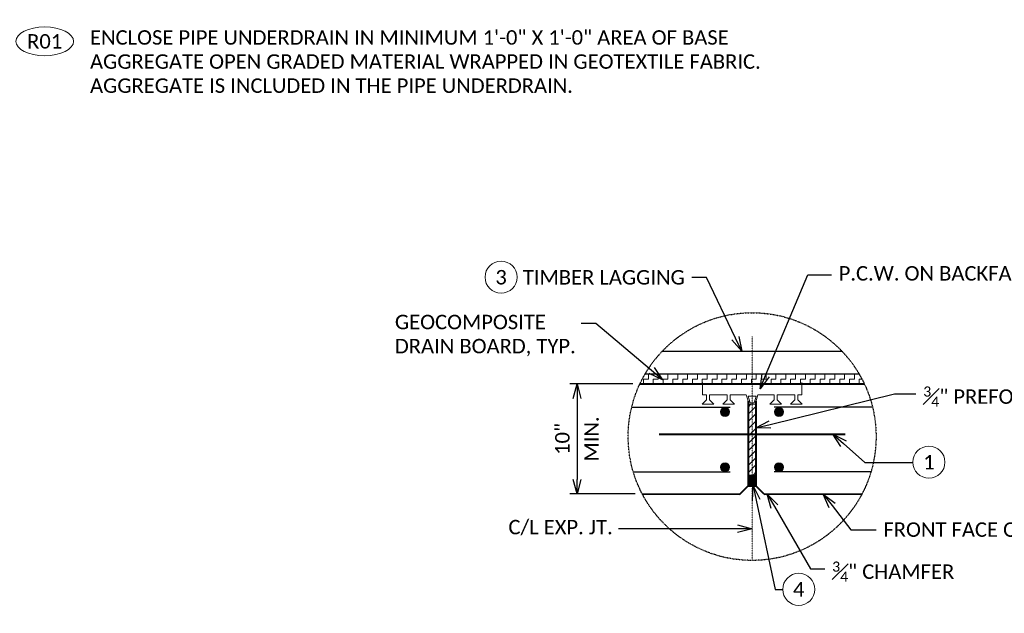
# Model space of a CAD drawing. Extents: x -3246 to 61242, y 278 to 2113.
# Tile 6 of 10: x 1098 to 1813, y 1030 to 1461. Entities that reach past the tile are written whole.
import ezdxf
from ezdxf import colors
from ezdxf.entities.mleader import LeaderData, LeaderLine
from ezdxf.enums import TextEntityAlignment as Align
from ezdxf.math import Vec2, Vec3

# ---------------------------------------------------------------- set-up
doc = ezdxf.new("R2010")
doc.units = 0
doc.header["$MEASUREMENT"] = 0
doc.set_wipeout_variables(frame=1)
doc.linetypes.add('Wisdot1', pattern=[0.0625, 0.03125, -0.03125])
doc.linetypes.add('Wisdot4', pattern=[0.28125, 0.125, -0.0625, 0.03125, -0.0625])
for name, color, linetype, lineweight in [('B_ANNO_BREAK', 7, 'Continuous', 18), ('B_ANNO_DIM', 7, 'Continuous', 18), ('B_ANNO_SYMB', 7, 'Continuous', 18), ('B_ANNO_TEXT', 7, 'Continuous', 18), ('B_CNTR', 1, 'Wisdot4', 18), ('B_CONC', 1, 'Continuous', 40), ('B_MISC', 4, 'Continuous', 25), ('B_PATTERN', 30, 'Continuous', 18), ('B_PILES_HIDDEN', 1, 'Continuous', 25), ('B_REBAR', 5, 'Continuous', 25)]:
    doc.layers.add(name, color=color, linetype=linetype, lineweight=lineweight)
doc.layers.add('B_ANNO_MASK', color=250, linetype='Continuous', lineweight=18, transparency=0.1)
doc.styles.add('Annotative', font='calibri.ttf', dxfattribs={"height": 0.0625})
doc.styles.get("Standard").update_dxf_attribs({"font": 'calibri.ttf'})
doc.dimstyles.new('Annotative', dxfattribs={"dimtxt": 0.0625, "dimasz": 0.0625, "dimexe": 0.03125, "dimexo": 0.03125, "dimgap": 0.03125, "dimtad": 1, "dimdec": 3, "dimzin": 3, "dimdsep": 46, "dimlunit": 4, "dimtxsty": 'Standard', "dimblk": 'OPEN30', "dimcen": 0.03125, "dimaunit": 1, "dimadec": 4, "dimazin": 3, "dimtfac": 0.75, "dimtdec": 3, "dimtofl": 0, "dimtmove": 0, "dimatfit": 3, "dimldrblk": 'OPEN30', "dimfxl": 1, "dimtfill": 1, "dimfrac": 1, "dimtolj": 1, "dimtzin": 0, "dimarcsym": 0})

# ---------------------------------------------------------------- blocks, each defined once
blk = doc.blocks.new('NOTE_CALL')
at = {"transparency": 16777216}
blk.add_wipeout([(-4.875, -0.375), (-4.873, -0.424), (-4.868, -0.473), (-4.86, -0.522), (-4.849, -0.569), (-4.836, -0.616), (-4.819, -0.661), (-4.8, -0.705), (-4.778, -0.748), (-4.755, -0.789), (-4.729, -0.829), (-4.702, -0.867), (-4.673, -0.903), (-4.642, -0.939), (-4.61, -0.972), (-4.576, -1.005), (-4.542, -1.036), (-4.506, -1.066), (-4.469, -1.095), (-4.43, -1.122), (-4.391, -1.149), (-4.35, -1.174), (-4.309, -1.198), (-4.266, -1.222), (-4.223, -1.244), (-4.179, -1.265), (-4.133, -1.285), (-4.087, -1.304), (-4.041, -1.323), (-3.993, -1.34), (-3.945, -1.357), (-3.895, -1.372), (-3.846, -1.387), (-3.795, -1.401), (-3.744, -1.414), (-3.692, -1.426), (-3.64, -1.437), (-3.587, -1.447), (-3.534, -1.457), (-3.481, -1.465), (-3.427, -1.473), (-3.372, -1.479), (-3.318, -1.485), (-3.263, -1.49), (-3.208, -1.494), (-3.153, -1.497), (-3.097, -1.499), (-3.042, -1.5), (-2.986, -1.5), (-2.931, -1.499), (-2.875, -1.498), (-2.82, -1.495), (-2.765, -1.492), (-2.71, -1.487), (-2.655, -1.482), (-2.601, -1.476), (-2.547, -1.469), (-2.493, -1.461), (-2.439, -1.452), (-2.386, -1.442), (-2.334, -1.432), (-2.282, -1.42), (-2.23, -1.408), (-2.18, -1.394), (-2.129, -1.38), (-2.08, -1.365), (-2.031, -1.349), (-1.983, -1.332), (-1.936, -1.314), (-1.889, -1.295), (-1.844, -1.275), (-1.799, -1.254), (-1.755, -1.233), (-1.712, -1.21), (-1.67, -1.186), (-1.629, -1.161), (-1.59, -1.135), (-1.551, -1.108), (-1.513, -1.08), (-1.476, -1.051), (-1.441, -1.021), (-1.406, -0.989), (-1.374, -0.956), (-1.342, -0.921), (-1.312, -0.885), (-1.284, -0.848), (-1.258, -0.809), (-1.233, -0.769), (-1.211, -0.727), (-1.19, -0.683), (-1.172, -0.639), (-1.157, -0.592), (-1.145, -0.545), (-1.135, -0.497), (-1.129, -0.449), (-1.125, -0.4), (-1.125, -0.35), (-1.129, -0.301), (-1.135, -0.253), (-1.145, -0.205), (-1.157, -0.158), (-1.172, -0.112), (-1.19, -0.067), (-1.211, -0.023), (-1.233, 0.019), (-1.258, 0.059), (-1.284, 0.098), (-1.312, 0.135), (-1.342, 0.171), (-1.374, 0.206), (-1.407, 0.239), (-1.441, 0.271), (-1.476, 0.301), (-1.513, 0.33), (-1.551, 0.358), (-1.59, 0.385), (-1.629, 0.411), (-1.67, 0.436), (-1.712, 0.46), (-1.755, 0.482), (-1.799, 0.504), (-1.844, 0.525), (-1.889, 0.545), (-1.936, 0.564), (-1.983, 0.582), (-2.031, 0.599), (-2.08, 0.615), (-2.13, 0.63), (-2.18, 0.645), (-2.231, 0.658), (-2.282, 0.67), (-2.334, 0.682), (-2.386, 0.693), (-2.439, 0.702), (-2.493, 0.711), (-2.546, 0.719), (-2.601, 0.726), (-2.655, 0.732), (-2.71, 0.737), (-2.765, 0.742), (-2.82, 0.745), (-2.875, 0.748), (-2.931, 0.749), (-2.986, 0.75), (-3.042, 0.75), (-3.097, 0.749), (-3.152, 0.747), (-3.208, 0.744), (-3.263, 0.74), (-3.318, 0.735), (-3.372, 0.729), (-3.427, 0.723), (-3.481, 0.715), (-3.534, 0.707), (-3.587, 0.697), (-3.64, 0.687), (-3.692, 0.676), (-3.744, 0.664), (-3.795, 0.651), (-3.846, 0.637), (-3.895, 0.622), (-3.945, 0.607), (-3.993, 0.59), (-4.041, 0.573), (-4.087, 0.555), (-4.133, 0.535), (-4.179, 0.515), (-4.223, 0.494), (-4.266, 0.472), (-4.309, 0.448), (-4.35, 0.424), (-4.391, 0.399), (-4.43, 0.372), (-4.468, 0.345), (-4.506, 0.316), (-4.542, 0.286), (-4.576, 0.255), (-4.61, 0.222), (-4.642, 0.189), (-4.673, 0.153), (-4.702, 0.117), (-4.729, 0.079), (-4.755, 0.039), (-4.779, -0.002), (-4.8, -0.045), (-4.819, -0.089), (-4.836, -0.134), (-4.849, -0.181), (-4.86, -0.228), (-4.868, -0.277), (-4.873, -0.326)], dxfattribs=at).dxf.layer = 'B_ANNO_MASK'
at = {"layer": 'B_ANNO_SYMB', "transparency": 16777216}
blk.add_ellipse((-3, -0.375), major_axis=(-1.5, 0), ratio=0.5, dxfattribs=at)
at = {"layer": 'B_ANNO_SYMB', "transparency": 16777216, "style": 'Annotative'}
blk.add_attdef('Key', text='', height=0.75, dxfattribs=at).set_placement((-3, -0.375), align=Align.MIDDLE_CENTER)
blk = doc.blocks.new('_Open30')
at = {"color": 0, "linetype": 'ByBlock', "lineweight": -2}
for p, q in [((-1, 0.268), (0, 0)), ((0, 0), (-1, -0.268)), ((0, 0), (-1, 0))]:
    blk.add_line(p, q, dxfattribs=at)
blk = doc.blocks.new('*D285')
at = {"layer": 'B_ANNO_DIM', "color": 0, "lineweight": -2, "transparency": 16777216}
for p, q in [((1542.83, 1196.39), (1497.18, 1196.39)), ((1502.43, 1185.89), (1502.43, 1126.89)), ((1544.56, 1116.39), (1497.18, 1116.39))]:
    blk.add_line(p, q, dxfattribs=at)
at = {"layer": 'B_ANNO_DIM', "color": 0, "lineweight": -2, "transparency": 16777216, "xscale": 10.5, "yscale": 10.5, "zscale": 10.5}
for p, rotation in [((1502.43, 1196.39), 90), ((1502.43, 1116.39), 270)]:
    blk.add_blockref('_Open30', p, dxfattribs=dict(at, rotation=rotation))
at = {"layer": 'B_ANNO_DIM', "color": 0, "transparency": 16777216, "char_height": 10.5, "attachment_point": 5, "rotation": 90, "bg_fill": 3, "box_fill_scale": 1.25, "bg_fill_color": 256, "bg_fill_true_color": 13158600, "bg_fill_transparency": 0}
for s, insert in [('\\A1;MIN.', (1512.97, 1156.39)), ('\\A1;10" ', (1491.8, 1156.39))]:
    blk.add_mtext(s, dxfattribs=dict(at, insert=insert))
blk = doc.blocks.new('*U217')
at = {"layer": 'B_ANNO_SYMB', "transparency": 33554687}
blk.add_circle((0, 0), 0.832, dxfattribs=at)
at = {"layer": 'B_ANNO_SYMB', "transparency": 33554687, "style": 'Annotative'}
blk.add_attdef('#', text='', height=0.75, dxfattribs=at).set_placement((0, 0), align=Align.MIDDLE_CENTER)
blk = doc.blocks.new('DOT')
at = {"linetype": 'ByBlock', "lineweight": 0, "transparency": 33554687}
h = blk.add_hatch(color=0, dxfattribs=at)
h.dxf.hatch_style = 1
h.paths.add_polyline_path([(0.25, 0, 1), (-0.25, 0, 1)])
at = {"color": 0, "linetype": 'ByBlock', "lineweight": 0, "transparency": 33554687}
blk.add_circle((0, 0), 0.25, dxfattribs=at)
blk.add_circle((0, 0), 0.25, dxfattribs=at)

msp = doc.modelspace()

# ---------------------------------------------------------------- hatches: boundary and pattern name
at = {"layer": 'B_ANNO_BREAK', "transparency": 33554687}
h = msp.add_hatch(dxfattribs=at)
h.set_pattern_fill('ZIGZAG', color=256, scale=28.5)
h.set_pattern_definition([(0, (994.8895, -89.7664), (3.5625, 3.5625), [3.5625, -3.5625]), (90, (998.452, -89.7664), (-3.5625, 3.5625), [3.5625, -3.5625])])
edge = h.paths.add_edge_path()
edge.add_arc((1629.5444, 1158.125), 90.0002, 25.1596133, 30.450052)
edge.add_line((1707.1309, 1203.7359), (1551.9578, 1203.7359))
edge.add_arc((1629.5444, 1158.125), 90.0002, 149.549948, 154.8403867)
edge.add_line((1548.0828, 1196.3878), (1711.006, 1196.3878))
h = msp.add_hatch(dxfattribs=at)
h.set_pattern_fill('ANSI31', color=256, scale=30)
h.set_pattern_definition([(45, (1629.5444, 1155.8823), (-2.65165, 2.65165), [])])
h.paths.add_polyline_path([(1631.6648, 1181.5491), (1629.5444, 1181.5491), (1627.424, 1181.5491), (1626.7319, 1183.8071), (1626.7319, 1130.2878), (1632.3569, 1130.2878), (1632.3569, 1183.8071)])
h = msp.add_hatch(color=256, dxfattribs=at)
h.dxf.hatch_style = 1
h.paths.add_polyline_path([(1632.3569, 1130.3516), (1626.7319, 1130.3516), (1626.7319, 1122.3504), (1632.3569, 1122.3504)])

# ---------------------------------------------------------------- linework, layer by layer
at = {"layer": 'B_CNTR', "lineweight": 18, "transparency": 33554687}
msp.add_line((1629.5444, 1068.1248), (1629.5444, 1230.8097), dxfattribs=at)
at = {"layer": 'B_CONC', "lineweight": 40, "transparency": 33554687}
for p, q in [((1548.0828, 1196.3878), (1711.006, 1196.3878)), ((1626.7319, 1183.8071), (1626.7319, 1123.7823)), ((1632.3569, 1183.8071), (1632.3569, 1123.7823)), ((1562.0444, 1159.9347), (1697.0444, 1159.9347)), ((1626.7319, 1123.7823), (1626.7319, 1122.2878)), ((1632.3569, 1123.7823), (1632.3569, 1122.2878)), ((1549.8071, 1116.3878), (1620.7332, 1116.2891)), ((1626.7319, 1122.2878), (1632.3569, 1122.2878)), ((1638.3531, 1116.2917), (1709.2817, 1116.3878))]:
    msp.add_line(p, q, dxfattribs=at)
at = {"layer": 'B_CONC', "lineweight": 40, "transparency": 33554687, "flags": 128}
for points in [[(1620.7319, 1116.2878), (1626.7319, 1122.2878)], [(1638.3569, 1116.2878), (1632.3569, 1122.2878)]]:
    msp.add_lwpolyline(points, dxfattribs=at)
at = {"layer": 'B_MISC', "transparency": 33554687}
for p, q in [((1564.4123, 1220.2365), (1694.6765, 1220.2365)), ((1551.9578, 1203.7359), (1707.1309, 1203.7359))]:
    msp.add_line(p, q, dxfattribs=at)
at = {"layer": 'B_PATTERN', "transparency": 33554687}
for p, q in [((1593.536, 1188.4668), (1593.536, 1197.3131)), ((1665.5527, 1188.4668), (1665.5527, 1197.3131)), ((1593.536, 1188.4668), (1596.3969, 1188.4668)), ((1598.5623, 1188.4668), (1611.3882, 1188.4668)), ((1613.5536, 1188.4668), (1625.3036, 1188.4668)), ((1633.7851, 1188.4668), (1645.5352, 1188.4668)), ((1647.7005, 1188.4668), (1660.5264, 1188.4668)), ((1662.6918, 1188.4668), (1665.5527, 1188.4668))]:
    msp.add_line(p, q, dxfattribs=at)
at = {"layer": 'B_PATTERN', "transparency": 33554687, "flags": 128}
for points in [[(1596.3969, 1188.4668), (1596.3969, 1184.8691), (1593.2388, 1181.5491), (1597.4796, 1181.5491)], [(1598.5623, 1188.4668), (1598.5623, 1184.8691), (1601.7204, 1181.5491), (1597.4796, 1181.5491)], [(1611.3882, 1188.4668), (1611.3882, 1184.8691), (1608.2301, 1181.5491), (1612.4709, 1181.5491)], [(1613.5536, 1188.4668), (1613.5536, 1184.8691), (1616.7117, 1181.5491), (1612.4709, 1181.5491)], [(1633.7851, 1188.4668), (1631.6648, 1181.5491), (1627.424, 1181.5491), (1625.3036, 1188.4668)], [(1645.5352, 1188.4668), (1645.5352, 1184.8691), (1642.3771, 1181.5491), (1646.6179, 1181.5491)], [(1647.7005, 1188.4668), (1647.7005, 1184.8691), (1650.8586, 1181.5491), (1646.6179, 1181.5491)], [(1660.5264, 1188.4668), (1660.5264, 1184.8691), (1657.3683, 1181.5491), (1661.6091, 1181.5491)], [(1662.6918, 1188.4668), (1662.6918, 1184.8691), (1665.8499, 1181.5491), (1661.6091, 1181.5491)]]:
    msp.add_lwpolyline(points, dxfattribs=at)
msp.add_lwpolyline([(1626.656, 1187.4668), (1632.4327, 1187.4668), (1630.9254, 1182.5491), (1628.1634, 1182.5491)], close=True, dxfattribs=at)
at = {"layer": 'B_PILES_HIDDEN', "linetype": 'Wisdot1', "transparency": 33554687}
msp.add_circle((1629.5444, 1158.125), 90.0002, dxfattribs=at)
at = {"layer": 'B_REBAR', "transparency": 33554687}
for p, q in [((1716.9764, 1179.4713), (1645.5444, 1179.4713)), ((1715.7861, 1132.3878), (1645.5444, 1132.3878))]:
    msp.add_line(p, q, dxfattribs=at)

# ---------------------------------------------------------------- block references
at = {"layer": 'B_ANNO_SYMB', "transparency": 33554687, "xscale": 14, "yscale": 14, "zscale": 14}
for name, p, values in [('NOTE_CALL', (1157.8713, 1450.578), {'Key': 'R01'}), ('*U217', (1447.2673, 1273.9241), {'#': '3'}), ('*U217', (1757.9329, 1139.5165), {'#': '1'}), ('*U217', (1663.3933, 1047.1042), {'#': '4'})]:
    msp.add_blockref(name, p, dxfattribs=at).add_auto_attribs(values)
at = {"layer": 'B_REBAR', "transparency": 33554687, "xscale": -12.96176890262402, "yscale": 12.96176890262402, "zscale": 12.96176890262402, "rotation": 180}
for p in [(1609.8887, 1176.0113), (1649.0214, 1176.0113)]:
    msp.add_blockref('DOT', p, dxfattribs=at)
at = {"layer": 'B_REBAR', "transparency": 33554687, "xscale": 12.96176890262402, "yscale": 12.96176890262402, "zscale": 12.96176890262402}
for p in [(1609.8887, 1135.8478), (1649.0214, 1135.8478)]:
    msp.add_blockref('DOT', p, dxfattribs=at)

# ---------------------------------------------------------------- texts
at = {"layer": 'B_ANNO_DIM', "transparency": 33554687, "insert": (1146.1879, 1175.2036), "char_height": 10.5, "attachment_point": 1}
msp.add_mtext('\\A1; ', dxfattribs=at)
at = {"layer": 'B_ANNO_TEXT', "transparency": 33554687, "insert": (1148.8101, 1453.4008), "char_height": 10.5, "width": 498.579768, "attachment_point": 1, "style": 'Annotative'}
msp.add_mtext('ENCLOSE PIPE UNDERDRAIN IN MINIMUM 1\'-0" X 1\'-0" AREA OF BASE AGGREGATE OPEN GRADED MATERIAL WRAPPED IN GEOTEXTILE FABRIC.  AGGREGATE IS INCLUDED IN THE PIPE UNDERDRAIN.', dxfattribs=at)

# ---------------------------------------------------------------- leaders
at = {"layer": 'B_ANNO_DIM', "transparency": 33554687}
ml = msp.add_multileader_mtext('Standard', dxfattribs=at)
ml.set_content('{\\C256;P.C.W. ON BACKFACE FROM BOTTOM OF FACING TO TOP OF WALL, SEE P.C.W. DETAIL}', color=256)
ml.set_leader_properties()
ml.set_arrow_properties(name='OPEN30')
ml.build(insert=Vec2(0, 0))
ml.multileader.update_dxf_attribs({"dogleg_length": 0.0625, "arrow_head_size": 10.5, "scale": 168})
ctx = ml.context
ctx.base_point, ctx.scale, ctx.char_height, ctx.arrow_head_size, ctx.landing_gap_size, ctx.plane_origin = Vec3(1687.1622, 1275.579), 168, 10.5, 10.5, 5.25, Vec3(1635.3134, 1192.8466)
notes = []
notes.append((ctx, [(0, (1, 1, 0), (1676.6622, 1275.579), (1, 0), 10.5, [(0, [(1635.3134, 1192.8466), (1670.076, 1275.579)], 0, [])])]))
ctx.mtext.insert, ctx.mtext.width, ctx.mtext.flow_direction = Vec3(1692.4122, 1282.0001), 196.025558, 5
ml = msp.add_multileader_mtext('Standard', dxfattribs=at)
ml.set_content('TIMBER LAGGING', color=256)
ml.set_leader_properties()
ml.set_arrow_properties(name='OPEN30')
ml.build(insert=Vec2(0, 0))
ml.multileader.update_dxf_attribs({"dogleg_length": 0.0625, "arrow_head_size": 10.5, "scale": 168})
ctx = ml.context
ctx.base_point, ctx.scale, ctx.char_height, ctx.arrow_head_size, ctx.landing_gap_size, ctx.plane_origin = Vec3(1457.8271, 1273.7703), 168, 10.5, 10.5, 5.25, Vec3(1621.9664, 1220.2365)
notes.append((ctx, [(1, (1, 1, 0), (1596.3544, 1273.7703), (-1, 0), 10.5, [(0, [(1621.9664, 1220.2365), (1596.3544, 1273.7703)], 0, [])])]))
ctx.mtext.insert, ctx.mtext.flow_direction = Vec3(1463.0771, 1279.093), 5
ml = msp.add_multileader_mtext('Standard', dxfattribs=at)
ml.set_content('\\A1;{\\H0.7x;\\S3#4;\\H1.42857x;" PREFORMED JOINT FILLER }', color=256)
ml.set_leader_properties()
ml.set_arrow_properties(name='OPEN30')
ml.build(insert=Vec2(0, 0))
ml.multileader.update_dxf_attribs({"dogleg_length": 0.0625, "arrow_head_size": 10.5, "scale": 168})
ctx = ml.context
ctx.base_point, ctx.scale, ctx.char_height, ctx.arrow_head_size, ctx.landing_gap_size, ctx.plane_origin = Vec3(1748.5397, 1189.2513), 168, 10.5, 10.5, 5.25, Vec3(1632.3569, 1164.4172)
notes.append((ctx, [(0, (1, 1, 0), (1738.0397, 1189.2513), (1, 0), 10.5, [(0, [(1632.3569, 1164.4172), (1732.9659, 1189.2513)], 0, [])])]))
ctx.mtext.insert, ctx.mtext.width, ctx.mtext.flow_direction = Vec3(1753.7897, 1194.5256), 154.650425, 5
ml = msp.add_multileader_mtext('Standard', dxfattribs=at)
ml.set_content('', color=256)
ml.set_leader_properties()
ml.set_arrow_properties(name='OPEN30')
ml.build(insert=Vec2(0, 0))
ml.multileader.update_dxf_attribs({"dogleg_length": 0.0625, "arrow_head_size": 10.5, "scale": 168})
ctx = ml.context
ctx.base_point, ctx.scale, ctx.char_height, ctx.arrow_head_size, ctx.landing_gap_size, ctx.plane_origin = Vec3(1746.2132, 1139.255), 168, 10.5, 10.5, 5.25, Vec3(1688.0422, 1159.9347)
notes.append((ctx, [(0, (1, 1, 0), (1735.7132, 1139.255), (1, 0), 10.5, [(0, [(1688.0422, 1159.9347), (1711.452, 1139.255)], 0, [])])]))
ctx.mtext.insert, ctx.mtext.flow_direction = Vec3(1751.4632, 1144.505), 5
ml = msp.add_multileader_mtext('Standard', dxfattribs=at)
ml.set_content('', color=256)
ml.set_leader_properties()
ml.set_arrow_properties(name='OPEN30')
ml.build(insert=Vec2(0, 0))
ml.multileader.update_dxf_attribs({"dogleg_length": 0.0625, "arrow_head_size": 10.5, "scale": 168})
ctx = ml.context
ctx.base_point, ctx.scale, ctx.char_height, ctx.arrow_head_size, ctx.landing_gap_size, ctx.plane_origin = Vec3(1651.7436, 1047.1042), 168, 10.5, 10.5, 5.25, Vec3(1628.4742, 1070.99)
notes.append((ctx, [(0, (1, 1, 0), (1646.2507, 1047.1042), (1, 0), 5.4929, [(0, [(1630.3068, 1122.2878), (1646.2507, 1047.1042)], 0, [])])]))
ctx.mtext.insert, ctx.mtext.flow_direction = Vec3(1656.9936, 1052.3542), 5
ml = msp.add_multileader_mtext('Standard', dxfattribs=at)
ml.set_content('\\A1;{\\H0.7x;\\S3#4;}" CHAMFER', color=256)
ml.set_leader_properties()
ml.set_arrow_properties(name='OPEN30')
ml.build(insert=Vec2(0, 0))
ml.multileader.update_dxf_attribs({"dogleg_length": 0.0625, "arrow_head_size": 10.5, "scale": 168})
ctx = ml.context
ctx.base_point, ctx.scale, ctx.char_height, ctx.arrow_head_size, ctx.landing_gap_size, ctx.plane_origin = Vec3(1682.3992, 1061.984), 168, 10.5, 10.5, 5.25, Vec3(1640.4939, 1116.2946)
notes.append((ctx, [(0, (1, 1, 0), (1671.8992, 1061.984), (1, 0), 10.5, [(0, [(1640.4939, 1116.2946), (1671.8992, 1061.984)], 0, [])])]))
ctx.mtext.insert, ctx.mtext.flow_direction = Vec3(1687.6492, 1067.2986), 5
ml = msp.add_multileader_mtext('Standard', dxfattribs=at)
ml.set_content('FRONT FACE OF WALL', color=256)
ml.set_leader_properties()
ml.set_arrow_properties(name='OPEN30')
ml.build(insert=Vec2(0, 0))
ml.multileader.update_dxf_attribs({"dogleg_length": 0.0625, "arrow_head_size": 10.5, "scale": 168})
ctx = ml.context
ctx.base_point, ctx.scale, ctx.char_height, ctx.arrow_head_size, ctx.landing_gap_size, ctx.plane_origin = Vec3(1719.6267, 1090.4486), 168, 10.5, 10.5, 5.25, Vec3(1681.2128, 1116.3497)
notes.append((ctx, [(0, (1, 1, 0), (1709.1267, 1090.4486), (1, 0), 10.5, [(0, [(1681.2128, 1116.3497), (1701.1513, 1090.4486)], 0, [])])]))
ctx.mtext.insert, ctx.mtext.flow_direction = Vec3(1724.8767, 1095.7754), 5
ml = msp.add_multileader_mtext('Standard', dxfattribs=at)
ml.set_content('C/L EXP. JT.', color=256)
ml.set_leader_properties()
ml.set_arrow_properties(name='OPEN30')
ml.build(insert=Vec2(0, 0))
ml.multileader.update_dxf_attribs({"dogleg_length": 0.0625, "arrow_head_size": 10.5, "scale": 168})
ctx = ml.context
ctx.base_point, ctx.scale, ctx.char_height, ctx.arrow_head_size, ctx.landing_gap_size, ctx.plane_origin = Vec3(1447.3781, 1091.1906), 168, 10.5, 10.5, 5.25, Vec3(1629.5444, 1091.1906)
notes.append((ctx, [(0, (1, 1, 0), (1542.9119, 1091.1906), (-1, 0), 10.5, [(0, [(1629.5444, 1091.1906)], 0, [])])]))
ctx.mtext.insert, ctx.mtext.flow_direction = Vec3(1452.6281, 1097.5754), 5
for ctx, leaders in notes:
    for number, flags, end, landing, length, lines in leaders:
        leader = LeaderData()
        leader.index, (leader.has_last_leader_line, leader.has_dogleg_vector, leader.attachment_direction) = number, flags
        leader.last_leader_point, leader.dogleg_vector, leader.dogleg_length = Vec3(end), Vec3(landing), length
        for number, points, colour, breaks in lines:
            line = LeaderLine()
            line.index, line.vertices, line.color, line.breaks = number, Vec3.list(points), colors.encode_raw_color(colour), breaks
            leader.lines.append(line)
        ctx.leaders.append(leader)

# ---------------------------------------------------------------- next in the draw order: dimensions: what is measured, and where the dimension line sits
dim = msp.add_linear_dim(base=(1502.431, 1116.3878), p1=(1548.0828, 1196.3878), p2=(1549.8071, 1116.3878), angle=90, text='10" \\XMIN.', dimstyle='Annotative', override={"dimscale": 168, "dimsah": 1}, dxfattribs=at)
dim.commit()
dim.dimension.update_dxf_attribs({"geometry": '*D285', "text_midpoint": (1502.431, 1156.3878)})

# ---------------------------------------------------------------- next in the draw order: linework, layer by layer
at = {"layer": 'B_REBAR', "transparency": 33554687}
for p, q in [((1542.1123, 1179.4713), (1613.5444, 1179.4713)), ((1543.3027, 1132.3878), (1613.5444, 1132.3878))]:
    msp.add_line(p, q, dxfattribs=at)

# ---------------------------------------------------------------- next in the draw order: leaders
at = {"layer": 'B_ANNO_DIM', "transparency": 33554687}
ml = msp.add_multileader_mtext('Standard', dxfattribs=at)
ml.set_content('GEOCOMPOSITE\\PDRAIN BOARD, TYP.', color=256)
ml.set_leader_properties()
ml.set_arrow_properties(name='OPEN30')
ml.build(insert=Vec2(0, 0))
ml.multileader.update_dxf_attribs({"dogleg_length": 0.0625, "arrow_head_size": 10.5, "scale": 168})
ctx = ml.context
ctx.base_point, ctx.scale, ctx.char_height, ctx.arrow_head_size, ctx.landing_gap_size, ctx.plane_origin = Vec3(1364.93, 1240.1926), 168, 10.5, 10.5, 5.25, Vec3(1335.7131, 1132.5471)
notes = []
notes.append((ctx, [(1, (1, 1, 0), (1516.025, 1240.1926), (-1, 0), 10.5, [(0, [(1564.5984, 1199.4178), (1516.025, 1240.1926)], 0, [])])]))
ctx.mtext.insert, ctx.mtext.flow_direction = Vec3(1370.18, 1246.6137), 5
for ctx, leaders in notes:
    for number, flags, end, landing, length, lines in leaders:
        leader = LeaderData()
        leader.index, (leader.has_last_leader_line, leader.has_dogleg_vector, leader.attachment_direction) = number, flags
        leader.last_leader_point, leader.dogleg_vector, leader.dogleg_length = Vec3(end), Vec3(landing), length
        for number, points, colour, breaks in lines:
            line = LeaderLine()
            line.index, line.vertices, line.color, line.breaks = number, Vec3.list(points), colors.encode_raw_color(colour), breaks
            leader.lines.append(line)
        ctx.leaders.append(leader)

doc.saveas('drawing.dxf')
